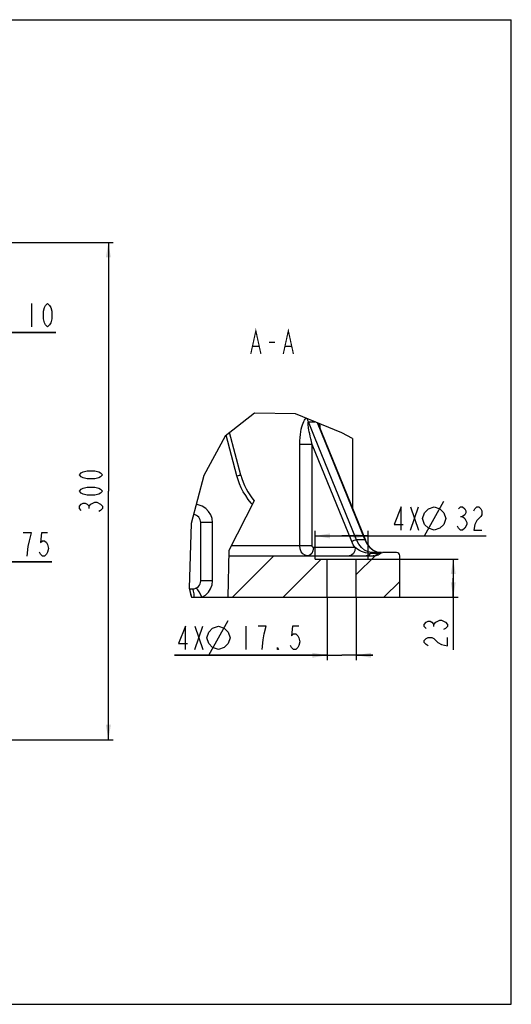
# Model space of a CAD drawing. Header units: millimetres. Extents: x 0 to 840, y 0 to 594.
# Tile 2 of 2: x 543 to 840, y 0 to 594. Entities that reach past the tile are written whole.
import ezdxf

# ---------------------------------------------------------------- set-up
doc = ezdxf.new("R2010")
doc.units = ezdxf.units.MM
doc.header["$LTSCALE"] = 46.2
doc.layers.get('0').update_dxf_attribs({"linetype": 'CONTINUOUS'})
for name, color, linetype in [('304103000015_DXF_HATCHING', 7, 'CONTINUOUS'), ('304103000015DXF_CONTINUOUS_LINE', 7, 'CONTINUOUS'), ('RB15-1-B-JSZL_DXF_DIMENSION', 7, 'CONTINUOUS'), ('RB15-1-B-JSZL_DXF_FORMAT', 7, 'CONTINUOUS'), ('RB15-1-B-JSZL_DXF_TEXT', 7, 'CONTINUOUS')]:
    doc.layers.add(name, color=color, linetype=linetype)
doc.styles.get("Standard").update_dxf_attribs({"font": 'txt', "width": 0.7})
doc.dimstyles.new('DIMSTYLE_1', dxfattribs={"dimtxt": 14, "dimasz": 9, "dimexe": 1.5, "dimexo": 0, "dimgap": 1.75, "dimtad": 1, "dimdsep": 46, "dimtxsty": 'Standard', "dimblk": '_FILLED', "dimblk1": '_FILLED', "dimblk2": '_FILLED', "dimcen": 0.09, "dimclrt": 5, "dimazin": 2, "dimtp": 0.5, "dimtm": 0.5, "dimtfac": 1, "dimtofl": 0, "dimtmove": 0, "dimatfit": 3, "dimldrblk": '_FILLED', "dimfxl": 0, "dimtolj": 1, "dimarcsym": 0})
doc.dimstyles.new('DIMSTYLE_2', dxfattribs={"dimtxt": 14, "dimasz": 9, "dimexe": 1.5, "dimexo": 0, "dimtad": 1, "dimdsep": 46, "dimtxsty": 'Standard', "dimblk": '_FILLED', "dimblk1": '_FILLED', "dimblk2": '_FILLED', "dimcen": 0.09, "dimclrt": 5, "dimazin": 2, "dimtp": 0.2, "dimtm": 0.2, "dimtfac": 1, "dimtmove": 0, "dimatfit": 2, "dimldrblk": '_FILLED', "dimfxl": 0, "dimtolj": 1, "dimarcsym": 0})
doc.dimstyles.new('DIMSTYLE_3', dxfattribs={"dimtxt": 14, "dimasz": 9, "dimexe": 1.5, "dimexo": 0, "dimtad": 1, "dimdsep": 46, "dimtxsty": 'Standard', "dimblk": '_FILLED', "dimblk1": '_FILLED', "dimblk2": '_FILLED', "dimcen": 0.09, "dimclrt": 5, "dimazin": 2, "dimtp": 0.5, "dimtm": 0.5, "dimtfac": 1, "dimtmove": 0, "dimatfit": 2, "dimldrblk": '_FILLED', "dimfxl": 0, "dimtolj": 1, "dimarcsym": 0})
doc.dimstyles.new('DIMSTYLE_5', dxfattribs={"dimtxt": 14, "dimasz": 9, "dimexe": 1.5, "dimexo": 0, "dimgap": 1.75, "dimtad": 1, "dimdsep": 46, "dimtxsty": 'Standard', "dimblk": '_FILLED', "dimblk1": '_FILLED', "dimblk2": '_FILLED', "dimcen": 0.09, "dimclrt": 5, "dimazin": 2, "dimtp": 0.2, "dimtm": 0.2, "dimtfac": 1, "dimtofl": 0, "dimtmove": 0, "dimatfit": 3, "dimldrblk": '_FILLED', "dimfxl": 0, "dimtolj": 1, "dimarcsym": 0})
doc.dimstyles.new('DIMSTYLE_6', dxfattribs={"dimtxt": 14, "dimasz": 9, "dimexe": 1.5, "dimexo": 0, "dimgap": 1.75, "dimtad": 1, "dimdsep": 46, "dimtxsty": 'Standard', "dimblk": '_FILLED', "dimblk1": '_FILLED', "dimblk2": '_FILLED', "dimcen": 0.09, "dimclrt": 5, "dimazin": 2, "dimtp": 0.3, "dimtm": 0.3, "dimtfac": 1, "dimtofl": 0, "dimtmove": 0, "dimatfit": 3, "dimldrblk": '_FILLED', "dimfxl": 0, "dimtolj": 1, "dimarcsym": 0})

# ---------------------------------------------------------------- blocks, each defined once
blk = doc.blocks.new('_FILLED')
at = {"color": 0, "linetype": 'ByBlock'}
blk.add_solid([(0, 0), (-1, 0.167), (-1, -0.167)], dxfattribs=at)
blk = doc.blocks.new('*D3')
at = {"layer": 'RB15-1-B-JSZL_DXF_DIMENSION', "color": 2, "linetype": 'Continuous', "transparency": 16777216}
for p, q in [((436.47, 453.26), (424.84, 462.73)), ((432.59, 456.42), (432.59, 456.42)), ((432.59, 456.42), (436.47, 453.26)), ((440.34, 450.1), (436.47, 453.26)), ((436.47, 453.26), (495.33, 405.28)), ((440.34, 450.1), (440.34, 450.1)), ((495.33, 405.28), (565.2, 405.28)), ((565.2, 405.28), (500.33, 405.28))]:
    blk.add_line(p, q, dxfattribs=at)
at = {"layer": 'RB15-1-B-JSZL_DXF_DIMENSION', "color": 2, "linetype": 'Continuous', "transparency": 16777216, "xscale": 9, "yscale": 9, "zscale": 9}
for p, rotation in [((432.59, 456.42), 320.8194399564), ((440.34, 450.1), 140.8206646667)]:
    blk.add_blockref('_FILLED', p, dxfattribs=dict(at, rotation=rotation))
blk = doc.blocks.new('*D4')
at = {"layer": 'RB15-1-B-JSZL_DXF_DIMENSION', "color": 2, "linetype": 'Continuous', "transparency": 16777216}
for p, q in [((133.18, 351.49), (315.95, 309.62)), ((498.71, 267.76), (315.95, 309.62)), ((315.95, 309.62), (502.67, 266.85)), ((502.67, 266.85), (562.74, 266.85)), ((562.74, 266.85), (507.67, 266.85))]:
    blk.add_line(p, q, dxfattribs=at)
at = {"layer": 'RB15-1-B-JSZL_DXF_DIMENSION', "color": 2, "linetype": 'Continuous', "transparency": 16777216, "xscale": 9, "yscale": 9, "zscale": 9}
for p, rotation in [((133.18, 351.49), 167.0976223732), ((498.71, 267.76), 347.0976223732)]:
    blk.add_blockref('_FILLED', p, dxfattribs=dict(at, rotation=rotation))
blk = doc.blocks.new('*D5')
at = {"layer": 'RB15-1-B-JSZL_DXF_DIMENSION', "color": 2, "linetype": 'Continuous', "transparency": 16777216}
for p, q in [((483.95, 459.62), (599.93, 459.62)), ((596.93, 459.62), (596.93, 309.62)), ((596.93, 159.62), (596.93, 309.62)), ((483.95, 159.62), (599.93, 159.62))]:
    blk.add_line(p, q, dxfattribs=at)
at = {"layer": 'RB15-1-B-JSZL_DXF_DIMENSION', "color": 2, "linetype": 'Continuous', "transparency": 16777216, "xscale": 9, "yscale": 9, "zscale": 9}
for p, rotation in [((596.93, 459.62), 90), ((596.93, 159.62), 270)]:
    blk.add_blockref('_FILLED', p, dxfattribs=dict(at, rotation=rotation))
blk = doc.blocks.new('*D7')
at = {"layer": 'RB15-1-B-JSZL_DXF_DIMENSION', "color": 2, "linetype": 'Continuous', "transparency": 16777216}
for p, q in [((728.95, 245.57), (728.95, 207.57)), ((746.45, 245.57), (746.45, 207.57)), ((728.95, 210.57), (636.75, 210.57)), ((636.75, 210.57), (737.7, 210.57)), ((756.45, 210.57), (737.7, 210.57)), ((746.45, 210.57), (756.45, 210.57))]:
    blk.add_line(p, q, dxfattribs=at)
at = {"layer": 'RB15-1-B-JSZL_DXF_DIMENSION', "color": 2, "linetype": 'Continuous', "transparency": 16777216, "xscale": 9, "yscale": 9, "zscale": 9}
blk.add_blockref('_FILLED', (728.95, 210.57), dxfattribs=at)
at = {"layer": 'RB15-1-B-JSZL_DXF_DIMENSION', "color": 2, "linetype": 'Continuous', "transparency": 16777216, "xscale": 9, "yscale": 9, "zscale": 9, "rotation": 180}
blk.add_blockref('_FILLED', (746.45, 210.57), dxfattribs=at)
blk = doc.blocks.new('*D8')
at = {"layer": 'RB15-1-B-JSZL_DXF_DIMENSION', "color": 2, "linetype": 'Continuous', "transparency": 16777216}
for p, q in [((721.7, 270.57), (721.7, 285.56)), ((753.7, 270.57), (753.7, 285.56)), ((721.7, 282.56), (737.7, 282.56)), ((753.7, 282.56), (737.7, 282.56)), ((737.7, 282.56), (824.74, 282.56))]:
    blk.add_line(p, q, dxfattribs=at)
at = {"layer": 'RB15-1-B-JSZL_DXF_DIMENSION', "color": 2, "linetype": 'Continuous', "transparency": 16777216, "xscale": 9, "yscale": 9, "zscale": 9, "rotation": 180}
blk.add_blockref('_FILLED', (721.7, 282.56), dxfattribs=at)
at = {"layer": 'RB15-1-B-JSZL_DXF_DIMENSION', "color": 2, "linetype": 'Continuous', "transparency": 16777216, "xscale": 9, "yscale": 9, "zscale": 9}
blk.add_blockref('_FILLED', (753.7, 282.56), dxfattribs=at)
blk = doc.blocks.new('*D9')
at = {"layer": 'RB15-1-B-JSZL_DXF_DIMENSION', "color": 2, "linetype": 'Continuous', "transparency": 16777216}
for p, q in [((746.45, 268.57), (807.98, 268.57)), ((804.98, 268.57), (804.98, 257.07)), ((804.98, 245.57), (804.98, 257.07)), ((804.98, 257.07), (804.98, 213.9)), ((746.45, 245.57), (807.98, 245.57))]:
    blk.add_line(p, q, dxfattribs=at)
at = {"layer": 'RB15-1-B-JSZL_DXF_DIMENSION', "color": 2, "linetype": 'Continuous', "transparency": 16777216, "xscale": 9, "yscale": 9, "zscale": 9}
for p, rotation in [((804.98, 268.57), 90), ((804.98, 245.57), 270)]:
    blk.add_blockref('_FILLED', p, dxfattribs=dict(at, rotation=rotation))
blk = doc.blocks.new('HATCHING_BL0', base_point=(719.57, 259.07))
at = {"layer": '304103000015_DXF_HATCHING', "linetype": 'Continuous'}
h = blk.add_hatch(dxfattribs=at)
h.set_pattern_fill('A', color=2, scale=21.530228, angle=45, style=0, pattern_type=0)
h.set_pattern_definition([(45, (0, 0), (-15.22417, 15.22417), [])])
edge = h.paths.add_edge_path()
edge.add_line((728.95, 245.57), (666.5, 245.57))
edge.add_spline(control_points=[(666.5, 245.57), (666.36, 249.59), (666.62, 257.79), (667.97, 266.26), (668.92, 270.57)], knot_values=[0, 0, 0, 0, 0.5, 1, 1, 1, 1], degree=3, periodic=0)
edge.add_line((668.92, 270.57), (721.7, 270.57))
edge.add_line((721.7, 270.57), (721.7, 268.57))
edge.add_line((721.7, 268.57), (728.95, 268.57))
edge.add_line((728.95, 268.57), (728.95, 245.57))
edge = h.paths.add_edge_path()
edge.add_line((772.7, 245.57), (746.45, 245.57))
edge.add_line((746.45, 245.57), (746.45, 268.57))
edge.add_line((746.45, 268.57), (753.7, 268.57))
edge.add_line((753.7, 268.57), (753.7, 270.57))
edge.add_line((753.7, 270.57), (756.63, 270.57))
edge.add_arc((756.63, 280.55), 9.99, 269.99879, 273.01941)
edge.add_spline(control_points=[(757.15, 270.58), (757.56, 270.59), (758.37, 270.7), (759.7, 271.15), (760.46, 271.68), (760.82, 272)], knot_values=[0, 0, 0, 0, 0.333333, 0.666667, 1, 1, 1, 1], degree=3, periodic=0)
edge.add_spline(control_points=[(760.82, 272), (761.03, 272.18), (761.48, 272.46), (762.02, 272.56), (762.31, 272.57)], knot_values=[0, 0, 0, 0, 0.5, 1, 1, 1, 1], degree=3, periodic=0)
edge.add_line((762.31, 272.57), (770.7, 272.57))
edge.add_spline(control_points=[(770.7, 272.57), (770.97, 272.56), (771.48, 272.46), (772.15, 272.02), (772.59, 271.35), (772.69, 270.84), (772.7, 270.57)], knot_values=[0, 0, 0, 0, 0.25, 0.5, 0.75, 1, 1, 1, 1], degree=3, periodic=0)
edge.add_line((772.7, 270.57), (772.7, 245.57))

msp = doc.modelspace()

# ---------------------------------------------------------------- linework, layer by layer
at = {"color": 2, "linetype": 'Continuous'}
for p, q in [((685.054, 356.541), (667.312, 342.836)), ((709.796, 356.267), (685.054, 356.541)), ((737.693, 344.844), (709.796, 356.267)), ((744.196, 341.43), (737.693, 344.844)), ((667.312, 342.836), (654.452, 319.015)), ((654.452, 319.015), (646.873, 289.997)), ((684.91, 303.761), (669.67, 273.679)), ((646.873, 289.997), (645.602, 251.057)), ((669.67, 273.679), (668.975, 245.567)), ((645.602, 251.057), (647.112, 245.567))]:
    msp.add_line(p, q, dxfattribs=at)
at = {"layer": '304103000015DXF_CONTINUOUS_LINE', "color": 9, "linetype": 'Continuous'}
for p, q in [((721.267, 342.396), (717.613, 351.346)), ((722.856, 350.919), (751.735, 280.181)), ((723.22, 350.77), (723.334, 350.5)), ((724.187, 350.374), (724.252, 350.083)), ((674.526, 318.733), (667.938, 343.319)), ((746.667, 280.181), (721.267, 342.396)), ((712.401, 334.726), (712.401, 337.689)), ((715.826, 337.689), (712.401, 337.689)), ((712.401, 276.567), (712.401, 334.726)), ((719.921, 337.689), (715.826, 337.689)), ((719.921, 276.567), (719.921, 337.689)), ((743.801, 279.196), (719.921, 337.689)), ((659.738, 290.567), (652.696, 290.567)), ((659.738, 255.567), (659.738, 290.567)), ((751.735, 280.181), (746.667, 280.181)), ((719.921, 276.567), (671.133, 276.567)), ((745.789, 275.567), (720.635, 275.567)), ((756.59, 273.901), (758.723, 272.905)), ((753.332, 270.733), (752.428, 270.567)), ((760.822, 271.995), (754.902, 271.995)), ((759.363, 271.995), (758.636, 271.22)), ((758.723, 272.905), (760.91, 272.575)), ((659.738, 255.567), (652.696, 255.567)), ((646.089, 250.332), (645.8, 250.567))]:
    msp.add_line(p, q, dxfattribs=at)
at = {"layer": '304103000015DXF_CONTINUOUS_LINE', "color": 7, "linetype": 'Continuous'}
for p, q in [((723.334, 350.5), (752.135, 279.952)), ((723.334, 350.5), (723.335, 350.498)), ((676.805, 319.25), (669.941, 344.867)), ((744.196, 341.43), (744.196, 299.398)), ((652.696, 255.567), (652.696, 290.567)), ((753.113, 277.953), (752.135, 279.952)), ((759.123, 272.815), (756.862, 273.839)), ((669.593, 270.567), (756.889, 270.567)), ((721.696, 268.567), (721.696, 270.567)), ((721.696, 268.567), (753.696, 268.567)), ((728.946, 245.567), (728.946, 268.567)), ((746.446, 245.567), (746.446, 268.567)), ((753.696, 268.567), (753.696, 270.567)), ((761.625, 272.567), (755.893, 272.567)), ((756.801, 270.568), (756.626, 270.567)), ((757.152, 270.581), (758.389, 270.748)), ((760.9, 272.575), (759.123, 272.815)), ((770.696, 272.567), (762.31, 272.567)), ((772.696, 245.567), (772.696, 270.567)), ((645.737, 250.567), (647.696, 250.567)), ((647.112, 245.567), (772.696, 245.567))]:
    msp.add_line(p, q, dxfattribs=at)
at = {"layer": '304103000015DXF_CONTINUOUS_LINE', "color": 9, "linetype": 'Continuous'}
for points in [[(712.401, 337.689), (712.454, 339.942), (712.593, 341.981), (712.794, 343.814), (713.043, 345.461), (713.332, 346.951), (713.659, 348.31), (714.017, 349.531), (714.399, 350.604), (714.804, 351.534), (715.231, 352.323), (715.68, 352.962), (716.15, 353.437), (716.377, 353.572)], [(717.613, 351.346), (717.328, 352.126), (717.158, 352.955), (717.14, 353.26)], [(719.187, 340.596), (719.033, 341.229), (718.686, 342.749), (718.391, 344.121), (718.141, 345.367), (717.93, 346.509), (717.756, 347.541), (717.621, 348.455), (717.523, 349.254), (717.461, 349.941), (717.436, 350.507), (717.452, 350.942), (717.512, 351.228), (717.613, 351.346)], [(717.613, 351.346), (719.318, 351.329), (720.972, 351.416), (721.494, 351.477)], [(724.252, 350.083), (724.442, 348.931), (724.596, 347.649), (724.62, 347.348)], [(719.921, 337.689), (719.442, 339.544), (719.187, 340.596)], [(674.526, 318.733), (675.359, 318.954), (676.101, 319.134), (676.615, 319.239), (676.805, 319.25)], [(683.817, 301.605), (683.091, 302.405), (681.36, 304.584), (679.77, 306.883), (678.35, 309.261), (677.115, 311.671), (676.071, 314.074), (675.211, 316.439), (674.526, 318.733)], [(659.738, 290.567), (659.465, 293), (658.662, 295.311), (657.365, 297.391), (655.631, 299.139), (653.544, 300.461), (651.203, 301.287), (649.861, 301.439)], [(743.801, 279.196), (744.451, 279.618), (745.244, 279.962), (746.032, 280.162), (746.667, 280.181)], [(745.789, 275.567), (744.707, 277.288), (743.801, 279.196)], [(755.893, 272.567), (753.656, 272.904), (751.522, 273.901), (749.594, 275.502), (747.952, 277.63), (746.667, 280.181)], [(752.135, 279.952), (752.11, 279.998), (751.735, 280.181)], [(751.735, 280.181), (753.019, 277.632), (754.661, 275.503), (756.59, 273.901)], [(717.099, 270.567), (715.648, 270.86), (714.338, 271.713), (713.299, 273.04), (712.631, 274.713), (712.401, 276.567)], [(720.635, 275.567), (720.366, 273.653), (719.599, 272.031), (718.452, 270.947), (717.099, 270.567)], [(720.635, 275.567), (720.415, 275.615), (720.216, 275.757), (720.057, 275.979), (719.956, 276.258), (719.921, 276.567)], [(745.789, 275.567), (745.519, 273.653), (744.753, 272.031), (743.606, 270.947), (742.253, 270.567)], [(754.902, 271.996), (753.339, 272.109), (752.011, 272.375), (750.796, 272.749), (749.611, 273.23), (748.473, 273.799), (747.422, 274.418), (746.518, 275.025), (745.789, 275.567)], [(754.903, 271.995), (754.175, 271.22), (753.332, 270.733)], [(754.902, 271.995), (755.358, 272.418), (755.892, 272.567)], [(758.636, 271.22), (757.792, 270.733), (757.767, 270.728)], [(759.363, 271.995), (759.818, 272.418), (760.353, 272.567)], [(653.32, 245.567), (655.484, 246.879), (657.282, 248.638), (658.626, 250.748), (659.458, 253.1), (659.738, 255.567)], [(646.756, 246.861), (646.739, 247.166), (646.578, 248.563), (646.355, 249.646), (646.089, 250.332)], [(648.723, 245.567), (648.601, 247.539), (648.368, 249.149), (648.054, 250.201), (647.696, 250.567)], [(653.32, 245.567), (652.48, 247.332), (651.618, 248.908), (650.827, 250.127), (650.191, 250.857), (649.779, 251.021)]]:
    msp.add_lwpolyline(points, dxfattribs=at)
at = {"layer": '304103000015DXF_CONTINUOUS_LINE', "color": 7, "linetype": 'Continuous'}
for points in [[(756.862, 273.839), (754.811, 275.6), (753.096, 277.977)], [(757.152, 270.581), (756.977, 270.573), (756.801, 270.568)], [(758.389, 270.748), (759.669, 271.205), (760.822, 271.995)], [(760.822, 271.995), (761.503, 272.415), (762.31, 272.567)]]:
    msp.add_lwpolyline(points, dxfattribs=at)
for centre, radius, start, end in [((715.442, 329.603), 40, 195.00003, 220.242029), ((647.696, 290.567), 5, 0, 82.823322), ((770.696, 270.567), 2, 0, 90), ((647.696, 255.567), 5, 270, 360)]:
    msp.add_arc(centre, radius, start, end, dxfattribs=at)
at = {"layer": 'RB15-1-B-JSZL_DXF_DIMENSION', "color": 5, "linetype": 'Continuous'}
for p, q in [((550.498, 422.785), (550.498, 408.785)), ((787.638, 282.558), (799.305, 303.558)), ((585.26, 299.211), (585.26, 300.436)), ((588.76, 302.886), (589.927, 302.886)), ((779.122, 300.058), (784.022, 286.058)), ((779.122, 286.058), (784.022, 300.058)), ((809.426, 294.225), (810.651, 294.225)), ((550.492, 284.349), (545.592, 284.349)), ((648.996, 228.073), (653.897, 214.074)), ((648.996, 214.074), (653.897, 228.073)), ((657.513, 210.574), (669.18, 231.574)), ((679.913, 228.073), (679.913, 214.074)), ((793.313, 227.991), (793.313, 229.216))]:
    msp.add_line(p, q, dxfattribs=at)
for points in [[(560.298, 408.785), (559.073, 409.952), (558.461, 411.118), (557.848, 413.452), (557.848, 418.118), (558.461, 420.452), (559.073, 421.618), (560.298, 422.785), (561.523, 421.618), (562.136, 420.452), (562.748, 418.118), (562.748, 413.452), (562.136, 411.118), (561.523, 409.952), (560.298, 408.785)], [(593.427, 319.424), (592.26, 318.199), (591.094, 317.586), (588.76, 316.974), (584.094, 316.974), (581.76, 317.586), (580.594, 318.199), (579.427, 319.424), (580.594, 320.649), (581.76, 321.261), (584.094, 321.874), (588.76, 321.874), (591.094, 321.261), (592.26, 320.649), (593.427, 319.424)], [(593.427, 309.624), (592.26, 308.399), (591.094, 307.786), (588.76, 307.174), (584.094, 307.174), (581.76, 307.786), (580.594, 308.399), (579.427, 309.624), (580.594, 310.849), (581.76, 311.461), (584.094, 312.074), (588.76, 312.074), (591.094, 311.461), (592.26, 310.849), (593.427, 309.624)], [(580.594, 297.986), (579.427, 299.211), (579.427, 300.436), (580.594, 301.661), (581.76, 302.274), (582.927, 302.274), (584.094, 301.661), (585.26, 300.436), (586.427, 301.661), (588.76, 302.886)], [(589.927, 302.886), (592.26, 301.661), (593.427, 300.436), (593.427, 299.211), (592.26, 297.986), (591.094, 297.374)], [(773.609, 286.058), (773.609, 300.058), (769.322, 289.558), (774.834, 289.558)], [(786.472, 293.058), (787.638, 296.558), (789.972, 298.891), (793.472, 300.058), (796.972, 298.891), (799.305, 296.558), (800.472, 293.058), (799.305, 289.558), (796.972, 287.225), (793.472, 286.058), (789.972, 287.225), (787.638, 289.558), (786.472, 293.058)], [(808.201, 298.891), (809.426, 300.058), (810.651, 300.058), (811.876, 298.891), (812.488, 297.725), (812.488, 296.558), (811.876, 295.391), (810.651, 294.225), (811.876, 293.058)], [(817.388, 297.725), (818.001, 298.891), (819.226, 300.058), (820.451, 300.058), (821.676, 298.891), (822.288, 297.725), (822.288, 295.391), (821.676, 294.225)], [(811.876, 293.058), (813.101, 290.725), (813.101, 289.558), (811.876, 287.225)], [(821.676, 294.225), (819.226, 291.891), (818.001, 289.558), (817.388, 286.058), (822.288, 286.058)], [(811.876, 287.225), (810.651, 286.058), (809.426, 286.058), (808.201, 287.225), (807.588, 288.391)], [(548.042, 270.349), (548.654, 276.182), (549.267, 279.682), (550.492, 284.349)], [(560.292, 284.349), (556.617, 284.349), (556.004, 278.516), (557.229, 279.682), (558.454, 279.682), (559.679, 278.516), (560.292, 277.349), (560.904, 275.016), (560.292, 272.682), (559.679, 271.516), (558.454, 270.349), (557.229, 270.349), (556.004, 271.516), (555.392, 272.682)], [(794.479, 230.441), (796.813, 231.666), (797.979, 231.666), (800.313, 230.441)], [(643.484, 214.074), (643.484, 228.073), (639.197, 217.573), (644.709, 217.573)], [(656.346, 221.074), (657.513, 224.574), (659.847, 226.907), (663.347, 228.073), (666.846, 226.907), (669.18, 224.574), (670.347, 221.074), (669.18, 217.573), (666.846, 215.24), (663.347, 214.074), (659.847, 215.24), (657.513, 217.573), (656.346, 221.074)], [(690.938, 223.407), (692.163, 228.073), (687.263, 228.073)], [(711.763, 228.073), (708.088, 228.073), (707.476, 222.24), (708.701, 223.407), (709.926, 223.407), (711.151, 222.24), (711.763, 221.074), (712.376, 218.74), (711.763, 216.407), (711.151, 215.24), (709.926, 214.074), (708.701, 214.074), (707.476, 215.24), (706.863, 216.407)], [(788.646, 226.766), (787.479, 227.991), (787.479, 229.216), (788.646, 230.441), (789.813, 231.054), (790.979, 231.054), (792.146, 230.441), (793.313, 229.216), (794.479, 230.441)], [(800.313, 230.441), (801.479, 229.216), (801.479, 227.991), (800.313, 226.766), (799.146, 226.154)], [(689.713, 214.074), (690.326, 219.907), (690.938, 223.407)], [(789.813, 216.354), (788.646, 216.966), (787.479, 218.191), (787.479, 219.416), (788.646, 220.641), (789.813, 221.254), (792.146, 221.254), (793.313, 220.641), (795.646, 218.191)], [(795.646, 218.191), (797.979, 216.966), (801.479, 216.354), (801.479, 221.254)], [(699.513, 214.074), (698.901, 214.074), (698.901, 215.24), (699.513, 214.074)]]:
    msp.add_lwpolyline(points, dxfattribs=at)
at = {"layer": 'RB15-1-B-JSZL_DXF_FORMAT', "color": 7, "linetype": 'Continuous'}
for p, q in [((0, 594), (840, 594)), ((840, 0), (840, 594)), ((0, 0), (840, 0))]:
    msp.add_line(p, q, dxfattribs=at)
at = {"layer": 'RB15-1-B-JSZL_DXF_TEXT', "color": 5, "linetype": 'Continuous', "const_width": 0.7}
for points in [[(682.837, 392.317), (685.899, 406.317), (688.962, 392.317)], [(702.437, 392.317), (705.499, 406.317), (708.562, 392.317)], [(693.862, 399.317), (697.537, 399.317)], [(684.062, 396.984), (687.737, 396.984)], [(703.662, 396.984), (707.337, 396.984)]]:
    msp.add_lwpolyline(points, dxfattribs=at)

# ---------------------------------------------------------------- block references
msp.add_blockref('HATCHING_BL0', (719.569, 259.067))

# ---------------------------------------------------------------- dimensions: what is measured, and where the dimension line sits
at = {"layer": 'RB15-1-B-JSZL_DXF_DIMENSION', "color": 2, "linetype": 'Continuous'}
for p1, p2, text, dimstyle, picture, middle in [((440.345, 450.098), (432.593, 456.416), '2X%%c<>', 'DIMSTYLE_2', '*D3', (507.332, 408.785)), ((498.712, 267.757), (133.18, 351.491), '%%c<>', 'DIMSTYLE_3', '*D4', (514.675, 270.349))]:
    dim = msp.add_diameter_dim_2p(p1=p1, p2=p2, text=text, dimstyle=dimstyle, override={"dimtih": 1, "dimtoh": 1, "dimpost": '<>'}, dxfattribs=at)
    dim.commit()
    dim.dimension.update_dxf_attribs({"geometry": picture, "text_midpoint": middle, "dimtype": 163})
for base, p1, p2, angle, dimstyle, picture, middle in [((596.927, 159.624), (483.946, 459.624), (483.946, 159.624), 270, 'DIMSTYLE_1', '*D5', (596.927, 294.924)), ((804.979, 268.567), (746.446, 245.567), (746.446, 268.567), 90, 'DIMSTYLE_5', '*D9', (804.979, 213.904))]:
    dim = msp.add_linear_dim(base=base, p1=p1, p2=p2, angle=angle, dimstyle=dimstyle, dxfattribs=at)
    dim.commit()
    dim.dimension.update_dxf_attribs({"geometry": picture, "text_midpoint": middle, "dimtype": 160})
for base, p1, p2, dimstyle, picture, middle in [((753.696, 282.558), (721.696, 270.567), (753.696, 270.567), 'DIMSTYLE_6', '*D8', (766.872, 282.558)), ((746.446, 210.574), (728.946, 245.567), (746.446, 245.567), 'DIMSTYLE_5', '*D7', (636.747, 210.574))]:
    dim = msp.add_linear_dim(base=base, p1=p1, p2=p2, text='4X%%c<>', dimstyle=dimstyle, dxfattribs=at)
    dim.commit()
    dim.dimension.update_dxf_attribs({"geometry": picture, "text_midpoint": middle, "dimtype": 160})

doc.saveas('drawing.dxf')
